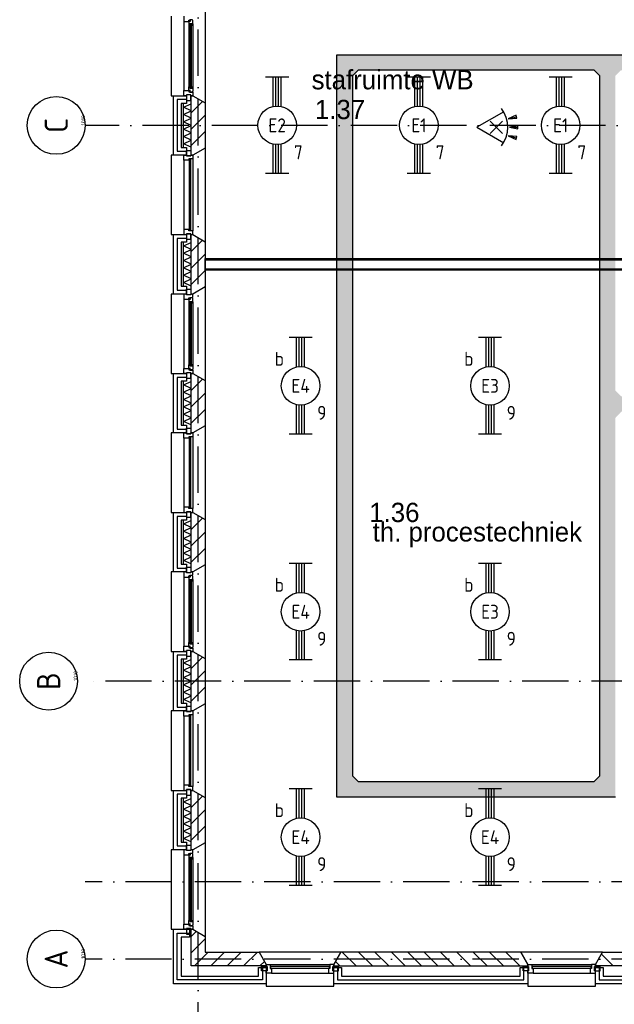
# Model space of a CAD drawing. Header units: millimetres. Extents: x 84333 to 240712, y -2244 to 84291.
# Tile 14 of 87: x 121406 to 129112, y 8589 to 21345. Entities that reach past the tile are written whole.
import ezdxf
from ezdxf.enums import TextEntityAlignment as Align

# ---------------------------------------------------------------- set-up
doc = ezdxf.new("R2010")
doc.units = ezdxf.units.MM
doc.header["$LTSCALE"] = 100
doc.linetypes.add('DASHDOT', pattern=[9, 6, -1.5, 0, -1.5])
doc.layers.get('0').update_dxf_attribs({"linetype": 'CONTINUOUS'})
for name, color, linetype in [('AFDELING', 4, 'CONTINUOUS'), ('AL$7----_STRAMIEN', 1, 'DASHDOT'), ('AL21----_BUITENWAND', 4, 'CONTINUOUS'), ('AL21K---_ISOLATIE', 1, 'CONTINUOUS'), ('AL22----_BINNENWAND', 7, 'CONTINUOUS'), ('AL28----_KONSTRUKTIE', 3, 'CONTINUOUS'), ('AL31----_BUITENKOZ', 7, 'CONTINUOUS'), ('AL32----_BINNENKOZ', 7, 'CONTINUOUS'), ('ALN-----_BLOCKNAAM', 2, 'CONTINUOUS'), ('ALXA3---_VOLZWART', 14, 'CONTINUOUS'), ('ALXAB---_PREFABBETON', 1, 'CONTINUOUS'), ('BOUW', 8, 'CONTINUOUS'), ('EB63101-_ATTRIB', 2, 'CONTINUOUS'), ('EL63101-_LICHT-ARM', 3, 'CONTINUOUS'), ('EL6441--_DATACOM', 3, 'CONTINUOUS'), ('EL6521--_BEWAKING', 3, 'CONTINUOUS'), ('KABELGGOOT1', 8, 'CONTINUOUS')]:
    doc.layers.add(name, color=color, linetype=linetype)
doc.styles.add('1_8', font='ISO', dxfattribs={"height": 1.8})
doc.styles.add('BURO-025', font='BUROFONT.shx', dxfattribs={"height": 250})
doc.styles.get("Standard").update_dxf_attribs({"font": 'iso.shx'})
doc.styles.add('TECHNIC', font='technic_.ttf')
pattern_1 = [(8e-14, (39793.956, 199192.7), (31.75, 63.5), [0, -63.5])]

# ---------------------------------------------------------------- blocks, each defined once
blk = doc.blocks.new('EJ3T20')
at = {"color": 0}
for p, q in [((-6.25, -1.5), (-6.25, 1.5)), ((6.25, -1.5), (6.25, 1.5)), ((-6.25, 0.52), (-2.44, 0.52)), ((-6.25, 0.17), (-2.49, 0.17)), ((2.44, 0.52), (6.25, 0.52)), ((2.49, 0.17), (6.25, 0.17)), ((-6.25, -0.17), (-2.49, -0.17)), ((-6.25, -0.52), (-2.44, -0.52)), ((2.44, -0.52), (6.25, -0.52)), ((2.49, -0.17), (6.25, -0.17))]:
    blk.add_line(p, q, dxfattribs=at)
blk.add_circle((0, 0), 2.5, dxfattribs=at)
at = {"color": 0, "style": '1_8'}
for tag, flags, p in [('SCHAK', 8, (3.5, 2.75)), ('A_CODE', 8, (0, 0)), ('GROEP', 8, (-3.5, -2.75)), ('KAST', 9, (3.5, -2.75))]:
    blk.add_attdef(tag, text='', height=1.8, dxfattribs=dict(at, flags=flags)).set_placement(p, align=Align.MIDDLE)
blk = doc.blocks.new('ES652116')
for p, q in [((1.56, 1.09), (2.62, 1.37)), ((-0.81, -0.81), (0.81, 0.81)), ((0.81, -0.81), (-0.81, 0.81)), ((1.7, 0), (2.8, 0)), ((1.56, -1.09), (2.62, -1.37))]:
    blk.add_line(p, q)
blk.add_lwpolyline([(0.96, 2), (-2.5, 0), (0.96, -2)])
for points in [[(2.67, 1.18), (2.57, 1.56), (1.56, 1.09)], [(2.8, -0.2), (2.8, 0.2), (1.7, 0)], [(2.57, -1.56), (2.67, -1.18), (1.56, -1.09)]]:
    blk.add_lwpolyline(points, close=True)
blk.add_arc((-2.5, 0), 4, 322.8192, 37.1808)
at = {"style": '1_8'}
for tag, flags, p in [('SCHAK', 8, (3, 5.5)), ('KAST', 9, (-3, 0.5)), ('M_CODE', 9, (0, 0)), ('DOEL', 9, (-3, -2)), ('GROEP', 9, (-3, -4.5))]:
    blk.add_attdef(tag, text='', height=1.8, dxfattribs=dict(at, flags=flags)).set_placement(p, align=Align.MIDDLE_CENTER)
at = {"style": '1_8', "flags": 8}
blk.add_attdef('CODE', text='', height=1.8, dxfattribs=at).set_placement((0, 0), align=Align.MIDDLE)
blk = doc.blocks.new('1010')
at = {"layer": 'AL$7----_STRAMIEN', "color": 7, "linetype": 'Continuous'}
blk.add_circle((0, 750), 750, dxfattribs=at)
at = {"layer": 'AL$7----_STRAMIEN', "color": 3, "linetype": 'Continuous'}
blk.add_attdef('STR-NAAM', text='', height=600, rotation=360, dxfattribs=at).set_placement((0, 750), align=Align.MIDDLE)
at = {"layer": 'ALN-----_BLOCKNAAM', "linetype": 'Continuous'}
blk.add_text('1010', height=100, dxfattribs=at).set_placement((0, 0))
blk = doc.blocks.new('A$C13e6995e')
at = {"layer": 'KABELGGOOT1'}
h = blk.add_hatch(dxfattribs=at)
h.set_pattern_fill('DOTS', color=256, scale=40, style=0)
h.set_pattern_definition(pattern_1)
h.paths.add_polyline_path([(44792, 17433), (44592, 17433), (44592, 13793), (44517, 13718), (43240, 13718), (42824, 13718), (42824, 13518), (44792, 13518)])
h.paths.add_polyline_path([(41384, 17433), (41184, 17433), (41184, 13518), (42824, 13518), (42824, 13718), (41459, 13718), (41384, 13793)])
h.paths.add_polyline_path([(41384, 22860), (41459, 22935), (42824, 22935), (42824, 23135), (41184, 23135), (41184, 17433), (41384, 17433)])
h = blk.add_hatch(dxfattribs=at)
h.set_pattern_fill('DOTS', color=256, scale=40, style=0)
h.set_pattern_definition(pattern_1)
h.paths.add_polyline_path([(45621, 23135), (42824, 23135), (42824, 22935), (44517, 22935), (44592, 22860), (44592, 17433), (44792, 17433), (44792, 18429), (44867, 18509), (45621, 18509), (45621, 18709), (44867, 18709), (44792, 18784), (44792, 22860), (44867, 22935), (45621, 22935)])
h.paths.add_polyline_path([(46997, 18709), (45621, 18709), (45621, 18509), (46997, 18509)])
at = {"layer": 'AL$7----_STRAMIEN', "color": 1}
for p, q in [((39385, 9360), (39385, 79257)), ((49164, 22220), (37921, 22220)), ((56144, 12420), (37921, 12420)), ((56144, 11420), (37921, 11420))]:
    blk.add_line(p, q, dxfattribs=at)
blk.add_lwpolyline([(107244, 15020), (59485, 15020), (37921, 15020)], dxfattribs=at)
at = {"layer": 'AL21----_BUITENWAND', "color": 8}
for p, q in [((39065, 21835), (39065, 22605)), ((39065, 22605), (39234, 22605)), ((39234, 22605), (39234, 22505)), ((39234, 22505), (39165, 22505)), ((39165, 22505), (39165, 21935)), ((39234, 21835), (39065, 21835)), ((39165, 21935), (39234, 21935)), ((39234, 21935), (39234, 21835)), ((39065, 20035), (39065, 20805)), ((39065, 20805), (39234, 20805)), ((39234, 20805), (39234, 20705)), ((39234, 20705), (39165, 20705)), ((39165, 20705), (39165, 20135)), ((39234, 20035), (39065, 20035)), ((39165, 20135), (39234, 20135)), ((39234, 20135), (39234, 20035)), ((39065, 18235), (39065, 19005)), ((39065, 19005), (39234, 19005)), ((39234, 18905), (39165, 18905)), ((39165, 18905), (39165, 18335)), ((39234, 19005), (39234, 18905)), ((39165, 18335), (39234, 18335)), ((39234, 18335), (39234, 18235)), ((39234, 18235), (39065, 18235)), ((39065, 16435), (39065, 17205)), ((39065, 17205), (39234, 17205)), ((39234, 17105), (39165, 17105)), ((39165, 17105), (39165, 16535)), ((39234, 17205), (39234, 17105)), ((39165, 16535), (39234, 16535)), ((39234, 16535), (39234, 16435)), ((39234, 16435), (39065, 16435)), ((39065, 14635), (39065, 15405)), ((39065, 15405), (39234, 15405)), ((39234, 15405), (39234, 15305)), ((39234, 15305), (39165, 15305)), ((39165, 15305), (39165, 14735)), ((39165, 14735), (39234, 14735)), ((39234, 14735), (39234, 14635)), ((39234, 14635), (39065, 14635)), ((39065, 12835), (39065, 13605)), ((39065, 13605), (39234, 13605)), ((39234, 13605), (39234, 13505)), ((39234, 13505), (39165, 13505)), ((39165, 13505), (39165, 12935)), ((39165, 12935), (39234, 12935)), ((39234, 12935), (39234, 12835)), ((39234, 12835), (39065, 12835)), ((39065, 11100), (39065, 11805)), ((39065, 11805), (39275, 11805)), ((39275, 11805), (39275, 11705)), ((39275, 11705), (39165, 11705)), ((39165, 11705), (39165, 11200)), ((40168, 11200), (40168, 11310)), ((40168, 11310), (40268, 11310)), ((40268, 11310), (40268, 11100)), ((41143, 11100), (41143, 11310)), ((41143, 11310), (41243, 11310)), ((41243, 11310), (41243, 11200)), ((43558, 11200), (43558, 11310)), ((43558, 11310), (43658, 11310)), ((43658, 11310), (43658, 11100)), ((44533, 11100), (44533, 11310)), ((44533, 11310), (44633, 11310)), ((44633, 11310), (44633, 11200)), ((40268, 11100), (39065, 11100)), ((39165, 11200), (40168, 11200)), ((43658, 11100), (41143, 11100)), ((41243, 11200), (43558, 11200)), ((46983, 11100), (44533, 11100)), ((44633, 11200), (46883, 11200))]:
    blk.add_line(p, q, dxfattribs=at)
at = {"layer": 'AL21K---_ISOLATIE', "color": 8, "linetype": 'Continuous'}
for p, q in [((39195, 21935), (39195, 22505)), ((39195, 22458), (39295, 22501)), ((39295, 22410), (39195, 22458)), ((39295, 21935), (39295, 22505)), ((39195, 22363), (39295, 22410)), ((39295, 22315), (39195, 22363)), ((39195, 22268), (39295, 22315)), ((39295, 22220), (39195, 22268)), ((39195, 22173), (39295, 22220)), ((39295, 22125), (39195, 22173)), ((39195, 22078), (39295, 22125)), ((39295, 22030), (39195, 22078)), ((39195, 21983), (39295, 22030)), ((39295, 21939), (39195, 21983)), ((39195, 20135), (39195, 20705)), ((39195, 20658), (39295, 20701)), ((39295, 20135), (39295, 20705)), ((39295, 20610), (39195, 20658)), ((39195, 20563), (39295, 20610)), ((39295, 20515), (39195, 20563)), ((39195, 20468), (39295, 20515)), ((39295, 20420), (39195, 20468)), ((39195, 20373), (39295, 20420)), ((39295, 20325), (39195, 20373)), ((39195, 20278), (39295, 20325)), ((39295, 20230), (39195, 20278)), ((39195, 20183), (39295, 20230)), ((39295, 20139), (39195, 20183)), ((39195, 18335), (39195, 18905)), ((39195, 18858), (39295, 18901)), ((39295, 18335), (39295, 18905)), ((39295, 18810), (39195, 18858)), ((39195, 18763), (39295, 18810)), ((39295, 18715), (39195, 18763)), ((39195, 18668), (39295, 18715)), ((39295, 18620), (39195, 18668)), ((39195, 18573), (39295, 18620)), ((39295, 18525), (39195, 18573)), ((39195, 18478), (39295, 18525)), ((39295, 18430), (39195, 18478)), ((39195, 18383), (39295, 18430)), ((39295, 18339), (39195, 18383)), ((39195, 16535), (39195, 17105)), ((39195, 17058), (39295, 17101)), ((39295, 16535), (39295, 17105)), ((39295, 17010), (39195, 17058)), ((39195, 16963), (39295, 17010)), ((39295, 16915), (39195, 16963)), ((39195, 16868), (39295, 16915)), ((39295, 16820), (39195, 16868)), ((39195, 16773), (39295, 16820)), ((39295, 16725), (39195, 16773)), ((39195, 16678), (39295, 16725)), ((39295, 16630), (39195, 16678)), ((39195, 16583), (39295, 16630)), ((39295, 16539), (39195, 16583)), ((39195, 14735), (39195, 15305)), ((39195, 15258), (39295, 15301)), ((39295, 15210), (39195, 15258)), ((39195, 15163), (39295, 15210)), ((39295, 14735), (39295, 15305)), ((39295, 15115), (39195, 15163)), ((39195, 15068), (39295, 15115)), ((39295, 15020), (39195, 15068)), ((39195, 14973), (39295, 15020)), ((39295, 14925), (39195, 14973)), ((39195, 14878), (39295, 14925)), ((39295, 14830), (39195, 14878)), ((39195, 14783), (39295, 14830)), ((39295, 14739), (39195, 14783)), ((39195, 12935), (39195, 13505)), ((39195, 13458), (39295, 13501)), ((39295, 13410), (39195, 13458)), ((39195, 13363), (39295, 13410)), ((39295, 12935), (39295, 13505)), ((39295, 13315), (39195, 13363)), ((39195, 13268), (39295, 13315)), ((39295, 13220), (39195, 13268)), ((39195, 13173), (39295, 13220)), ((39295, 13125), (39195, 13173)), ((39195, 13078), (39295, 13125)), ((39295, 13030), (39195, 13078)), ((39195, 12983), (39295, 13030)), ((39295, 12939), (39195, 12983))]:
    blk.add_line(p, q, dxfattribs=at)
at = {"layer": 'AL22----_BINNENWAND', "color": 8}
for p, q in [((39475, 20495), (46985, 20495)), ((39475, 20345), (39475, 20495)), ((46835, 20345), (39475, 20345))]:
    blk.add_line(p, q, dxfattribs=at)
at = {"layer": 'AL22----_BINNENWAND', "color": 8, "linetype": 'Continuous'}
for p, q in [((39475, 20480), (46970, 20480)), ((39475, 20360), (46850, 20360))]:
    blk.add_line(p, q, dxfattribs=at)
at = {"layer": 'AL28----_KONSTRUKTIE', "color": 8}
for p, q in [((39295, 22605), (39315, 22605)), ((39295, 21835), (39295, 22605)), ((39315, 22605), (39475, 22513)), ((39475, 22513), (39475, 21927)), ((39315, 21835), (39295, 21835)), ((39475, 21927), (39315, 21835)), ((39295, 20805), (39315, 20805)), ((39295, 20035), (39295, 20805)), ((39315, 20805), (39475, 20713)), ((39475, 20713), (39475, 20127)), ((39315, 20035), (39295, 20035)), ((39475, 20127), (39315, 20035)), ((39295, 19005), (39315, 19005)), ((39295, 18235), (39295, 19005)), ((39315, 19005), (39475, 18913)), ((39475, 18913), (39475, 18327)), ((39475, 18327), (39315, 18235)), ((39315, 18235), (39295, 18235)), ((39295, 17205), (39315, 17205)), ((39295, 16435), (39295, 17205)), ((39315, 17205), (39475, 17113)), ((39475, 17113), (39475, 16527)), ((39475, 16527), (39315, 16435)), ((39315, 16435), (39295, 16435)), ((39295, 15405), (39315, 15405)), ((39295, 14635), (39295, 15405)), ((39315, 15405), (39475, 15313)), ((39475, 15313), (39475, 14727)), ((39475, 14727), (39315, 14635)), ((39315, 14635), (39295, 14635)), ((39295, 13605), (39315, 13605)), ((39295, 12835), (39295, 13605)), ((39315, 13605), (39475, 13513)), ((39475, 13513), (39475, 12927)), ((39475, 12927), (39315, 12835)), ((39315, 12835), (39295, 12835)), ((41235, 11510), (41143, 11350)), ((43566, 11510), (41235, 11510)), ((43658, 11350), (43566, 11510)), ((41143, 11350), (41143, 11330)), ((41143, 11330), (43658, 11330)), ((43658, 11330), (43658, 11350))]:
    blk.add_line(p, q, dxfattribs=at)
at = {"layer": 'AL28----_KONSTRUKTIE', "color": 8, "linetype": 'Continuous'}
for p, q in [((39295, 11805), (39315, 11805)), ((39295, 11330), (39295, 11805)), ((39315, 11805), (39475, 11713)), ((39475, 11713), (39475, 11510)), ((39475, 11510), (40176, 11510)), ((40176, 11510), (40268, 11350)), ((44533, 11350), (44625, 11510)), ((44625, 11510), (46823, 11510)), ((40268, 11330), (39295, 11330)), ((40268, 11350), (40268, 11330)), ((44533, 11330), (44533, 11350)), ((46823, 11330), (44533, 11330))]:
    blk.add_line(p, q, dxfattribs=at)
at = {"layer": 'AL31----_BUITENKOZ', "color": 8}
for p, q in [((39475, 23727), (39475, 22513)), ((39035, 23635), (39035, 22605)), ((39201, 23568), (39201, 22672)), ((39279, 23573), (39264, 23573)), ((39264, 23573), (39264, 23568)), ((39264, 23568), (39264, 23521)), ((39264, 23521), (39264, 22719)), ((39264, 23521), (39277, 23519)), ((39277, 23519), (39277, 23536)), ((39277, 23536), (39318, 23536)), ((39279, 23565), (39279, 23573)), ((39284, 23565), (39279, 23565)), ((39314, 23588), (39284, 23588)), ((39284, 23588), (39284, 23565)), ((39316, 23536), (39302, 23536)), ((39302, 23536), (39302, 23519)), ((39302, 23519), (39316, 23519)), ((39314, 23581), (39314, 23588)), ((39318, 23578), (39314, 23581)), ((39316, 23519), (39316, 23536)), ((39318, 23536), (39318, 23578)), ((39318, 23536), (39318, 22704)), ((39264, 22719), (39277, 22721)), ((39264, 22672), (39264, 22719)), ((39277, 22721), (39277, 22704)), ((39302, 22704), (39302, 22721)), ((39302, 22721), (39316, 22721)), ((39316, 22721), (39316, 22704)), ((39035, 22605), (39065, 22605)), ((39290, 22615), (39234, 22615)), ((39234, 22615), (39234, 22544)), ((39264, 22667), (39264, 22672)), ((39279, 22667), (39264, 22667)), ((39277, 22704), (39318, 22704)), ((39284, 22675), (39279, 22675)), ((39279, 22675), (39279, 22667)), ((39284, 22652), (39284, 22675)), ((39314, 22652), (39284, 22652)), ((39290, 22544), (39290, 22615)), ((39316, 22704), (39302, 22704)), ((39318, 22662), (39314, 22659)), ((39314, 22659), (39314, 22652)), ((39318, 22704), (39318, 22662)), ((39234, 22544), (39290, 22544)), ((39065, 21835), (39035, 21835)), ((39035, 21835), (39035, 20805)), ((39234, 21825), (39234, 21896)), ((39234, 21896), (39290, 21896)), ((39290, 21825), (39234, 21825)), ((39290, 21896), (39290, 21825)), ((39475, 21927), (39475, 20713)), ((39201, 21768), (39201, 20872)), ((39315, 21785), (39315, 20855)), ((39035, 20805), (39065, 20805)), ((39290, 20815), (39234, 20815)), ((39234, 20815), (39234, 20744)), ((39290, 20744), (39290, 20815)), ((39234, 20744), (39290, 20744)), ((39065, 20035), (39035, 20035)), ((39035, 20035), (39035, 19005)), ((39234, 20025), (39234, 20096)), ((39234, 20096), (39290, 20096)), ((39290, 20096), (39290, 20025)), ((39475, 20127), (39475, 18913)), ((39201, 19968), (39201, 19072)), ((39290, 20025), (39234, 20025)), ((39279, 19973), (39264, 19973)), ((39264, 19973), (39264, 19968)), ((39264, 19968), (39264, 19921)), ((39264, 19921), (39264, 19119)), ((39264, 19921), (39277, 19919)), ((39277, 19919), (39277, 19936)), ((39277, 19936), (39318, 19936)), ((39279, 19965), (39279, 19973)), ((39284, 19965), (39279, 19965)), ((39314, 19988), (39284, 19988)), ((39284, 19988), (39284, 19965)), ((39316, 19936), (39302, 19936)), ((39302, 19936), (39302, 19919)), ((39302, 19919), (39316, 19919)), ((39314, 19981), (39314, 19988)), ((39318, 19978), (39314, 19981)), ((39316, 19919), (39316, 19936)), ((39318, 19936), (39318, 19978)), ((39318, 19936), (39318, 19104)), ((39290, 19015), (39234, 19015)), ((39234, 19015), (39234, 18944)), ((39264, 19119), (39277, 19121)), ((39264, 19072), (39264, 19119)), ((39264, 19067), (39264, 19072)), ((39279, 19067), (39264, 19067)), ((39277, 19121), (39277, 19104)), ((39277, 19104), (39318, 19104)), ((39284, 19075), (39279, 19075)), ((39279, 19075), (39279, 19067)), ((39284, 19052), (39284, 19075)), ((39314, 19052), (39284, 19052)), ((39290, 18944), (39290, 19015)), ((39302, 19104), (39302, 19121)), ((39302, 19121), (39316, 19121)), ((39316, 19104), (39302, 19104)), ((39318, 19062), (39314, 19059)), ((39314, 19059), (39314, 19052)), ((39316, 19121), (39316, 19104)), ((39318, 19104), (39318, 19062)), ((39035, 19005), (39065, 19005)), ((39234, 18944), (39290, 18944)), ((39234, 18225), (39234, 18296)), ((39234, 18296), (39290, 18296)), ((39290, 18296), (39290, 18225)), ((39475, 18327), (39475, 17113)), ((39065, 18235), (39035, 18235)), ((39035, 18235), (39035, 17205)), ((39201, 18168), (39201, 17272)), ((39290, 18225), (39234, 18225)), ((39315, 18185), (39315, 17255)), ((39035, 17205), (39065, 17205)), ((39290, 17215), (39234, 17215)), ((39234, 17215), (39234, 17144)), ((39234, 17144), (39290, 17144)), ((39290, 17144), (39290, 17215)), ((39234, 16425), (39234, 16496)), ((39234, 16496), (39290, 16496)), ((39290, 16496), (39290, 16425)), ((39475, 16527), (39475, 15313)), ((39065, 16435), (39035, 16435)), ((39035, 16435), (39035, 15405)), ((39201, 16368), (39201, 15472)), ((39290, 16425), (39234, 16425)), ((39279, 16373), (39264, 16373)), ((39264, 16373), (39264, 16368)), ((39264, 16368), (39264, 16321)), ((39277, 16319), (39277, 16336)), ((39277, 16336), (39318, 16336)), ((39279, 16365), (39279, 16373)), ((39284, 16365), (39279, 16365)), ((39314, 16388), (39284, 16388)), ((39284, 16388), (39284, 16365)), ((39316, 16336), (39302, 16336)), ((39302, 16336), (39302, 16319)), ((39314, 16381), (39314, 16388)), ((39318, 16378), (39314, 16381)), ((39316, 16319), (39316, 16336)), ((39318, 16336), (39318, 16378)), ((39318, 16336), (39318, 15504)), ((39264, 16321), (39264, 15519)), ((39264, 16321), (39277, 16319)), ((39302, 16319), (39316, 16319)), ((39264, 15519), (39277, 15521)), ((39264, 15472), (39264, 15519)), ((39264, 15467), (39264, 15472)), ((39279, 15467), (39264, 15467)), ((39277, 15521), (39277, 15504)), ((39277, 15504), (39318, 15504)), ((39284, 15475), (39279, 15475)), ((39279, 15475), (39279, 15467)), ((39284, 15452), (39284, 15475)), ((39314, 15452), (39284, 15452)), ((39302, 15504), (39302, 15521)), ((39302, 15521), (39316, 15521)), ((39316, 15504), (39302, 15504)), ((39318, 15462), (39314, 15459)), ((39314, 15459), (39314, 15452)), ((39316, 15521), (39316, 15504)), ((39318, 15504), (39318, 15462)), ((39035, 15405), (39065, 15405)), ((39290, 15415), (39234, 15415)), ((39234, 15415), (39234, 15344)), ((39234, 15344), (39290, 15344)), ((39290, 15344), (39290, 15415)), ((39234, 14625), (39234, 14696)), ((39234, 14696), (39290, 14696)), ((39290, 14696), (39290, 14625)), ((39475, 14727), (39475, 13513)), ((39065, 14635), (39035, 14635)), ((39035, 14635), (39035, 13605)), ((39201, 14568), (39201, 13672)), ((39290, 14625), (39234, 14625)), ((39315, 14585), (39315, 13655)), ((39035, 13605), (39065, 13605)), ((39290, 13615), (39234, 13615)), ((39234, 13615), (39234, 13544)), ((39234, 13544), (39290, 13544)), ((39290, 13544), (39290, 13615)), ((39234, 12825), (39234, 12896)), ((39234, 12896), (39290, 12896)), ((39290, 12896), (39290, 12825)), ((39475, 12927), (39475, 11713)), ((39065, 12835), (39035, 12835)), ((39035, 12835), (39035, 11805)), ((39201, 12768), (39201, 11872)), ((39290, 12825), (39234, 12825)), ((39279, 12773), (39264, 12773)), ((39264, 12773), (39264, 12768)), ((39264, 12768), (39264, 12721)), ((39279, 12765), (39279, 12773)), ((39284, 12765), (39279, 12765)), ((39314, 12788), (39284, 12788)), ((39284, 12788), (39284, 12765)), ((39314, 12781), (39314, 12788)), ((39318, 12778), (39314, 12781)), ((39318, 12736), (39318, 12778)), ((39264, 12721), (39264, 11919)), ((39264, 12721), (39277, 12719)), ((39277, 12719), (39277, 12736)), ((39277, 12736), (39318, 12736)), ((39316, 12736), (39302, 12736)), ((39302, 12736), (39302, 12719)), ((39302, 12719), (39316, 12719)), ((39316, 12719), (39316, 12736)), ((39318, 12736), (39318, 11904)), ((39264, 11919), (39277, 11921)), ((39264, 11872), (39264, 11919)), ((39264, 11867), (39264, 11872)), ((39279, 11867), (39264, 11867)), ((39277, 11921), (39277, 11904)), ((39277, 11904), (39318, 11904)), ((39284, 11875), (39279, 11875)), ((39279, 11875), (39279, 11867)), ((39284, 11852), (39284, 11875)), ((39302, 11904), (39302, 11921)), ((39302, 11921), (39316, 11921)), ((39316, 11904), (39302, 11904)), ((39316, 11921), (39316, 11904)), ((39318, 11904), (39318, 11862)), ((39035, 11805), (39065, 11805)), ((39290, 11815), (39234, 11815)), ((39234, 11815), (39234, 11744)), ((39234, 11744), (39290, 11744)), ((39314, 11852), (39284, 11852)), ((39290, 11744), (39290, 11815)), ((39318, 11862), (39314, 11859)), ((39314, 11859), (39314, 11852)), ((41235, 11510), (40176, 11510)), ((40176, 11510), (40268, 11350)), ((41143, 11350), (41235, 11510)), ((44625, 11510), (43566, 11510)), ((43566, 11510), (43658, 11350)), ((44533, 11350), (44625, 11510)), ((40207, 11269), (40207, 11325)), ((40207, 11325), (40278, 11325)), ((40278, 11269), (40207, 11269)), ((40268, 11350), (40268, 11070)), ((40278, 11325), (40278, 11269)), ((40318, 11350), (41093, 11350)), ((40335, 11236), (41076, 11236)), ((41133, 11325), (41133, 11269)), ((41204, 11325), (41133, 11325)), ((41133, 11269), (41204, 11269)), ((41143, 11070), (41143, 11350)), ((41204, 11269), (41204, 11325)), ((43597, 11269), (43597, 11325)), ((43597, 11325), (43668, 11325)), ((43668, 11269), (43597, 11269)), ((43658, 11350), (43658, 11070)), ((43668, 11325), (43668, 11269)), ((43708, 11350), (44483, 11350)), ((43725, 11236), (44466, 11236)), ((44523, 11325), (44523, 11269)), ((44594, 11325), (44523, 11325)), ((44523, 11269), (44594, 11269)), ((44533, 11070), (44533, 11350)), ((44594, 11269), (44594, 11325)), ((40268, 11070), (41143, 11070)), ((43658, 11070), (44533, 11070))]:
    blk.add_line(p, q, dxfattribs=at)
at = {"layer": 'AL31----_BUITENKOZ', "color": 8, "linetype": 'Continuous'}
for p, q in [((39300, 23534), (39279, 23534)), ((39279, 23534), (39279, 22706)), ((39300, 22706), (39300, 23534)), ((39279, 22706), (39300, 22706)), ((39201, 21768), (39201, 21835)), ((39201, 21835), (39234, 21835)), ((39234, 21835), (39234, 21825)), ((39234, 21825), (39290, 21825)), ((39290, 21825), (39290, 21835)), ((39290, 21835), (39290, 21835)), ((39290, 21835), (39315, 21835)), ((39315, 21835), (39315, 21785)), ((39264, 21768), (39201, 21768)), ((39201, 21768), (39201, 21768)), ((39201, 21768), (39201, 21768)), ((39201, 21768), (39201, 21768)), ((39201, 21768), (39201, 21768)), ((39315, 21785), (39264, 21785)), ((39264, 21785), (39264, 21768)), ((39289, 21780), (39268, 21780)), ((39268, 21780), (39268, 20860)), ((39289, 20860), (39289, 21780)), ((39315, 21785), (39315, 21785)), ((39264, 20872), (39201, 20872)), ((39201, 20872), (39201, 20872)), ((39201, 20872), (39201, 20872)), ((39201, 20872), (39201, 20872)), ((39201, 20872), (39201, 20872)), ((39201, 20872), (39201, 20805)), ((39201, 20805), (39234, 20805)), ((39234, 20805), (39234, 20815)), ((39234, 20815), (39290, 20815)), ((39264, 20855), (39264, 20872)), ((39315, 20855), (39264, 20855)), ((39268, 20860), (39289, 20860)), ((39290, 20815), (39290, 20805)), ((39290, 20805), (39290, 20805)), ((39290, 20805), (39315, 20805)), ((39315, 20855), (39315, 20855)), ((39315, 20805), (39315, 20855)), ((39300, 19934), (39279, 19934)), ((39279, 19934), (39279, 19106)), ((39300, 19106), (39300, 19934)), ((39279, 19106), (39300, 19106)), ((39201, 18168), (39201, 18235)), ((39201, 18235), (39234, 18235)), ((39264, 18168), (39201, 18168)), ((39201, 18168), (39201, 18168)), ((39201, 18168), (39201, 18168)), ((39201, 18168), (39201, 18168)), ((39201, 18168), (39201, 18168)), ((39234, 18235), (39234, 18225)), ((39234, 18225), (39290, 18225)), ((39315, 18185), (39264, 18185)), ((39264, 18185), (39264, 18168)), ((39289, 18180), (39268, 18180)), ((39268, 18180), (39268, 17260)), ((39289, 17260), (39289, 18180)), ((39290, 18225), (39290, 18235)), ((39290, 18235), (39290, 18235)), ((39290, 18235), (39315, 18235)), ((39315, 18235), (39315, 18185)), ((39315, 18185), (39315, 18185)), ((39264, 17272), (39201, 17272)), ((39201, 17272), (39201, 17272)), ((39201, 17272), (39201, 17272)), ((39201, 17272), (39201, 17272)), ((39201, 17272), (39201, 17272)), ((39201, 17272), (39201, 17205)), ((39264, 17255), (39264, 17272)), ((39315, 17255), (39264, 17255)), ((39268, 17260), (39289, 17260)), ((39315, 17255), (39315, 17255)), ((39315, 17205), (39315, 17255)), ((39201, 17205), (39234, 17205)), ((39234, 17205), (39234, 17215)), ((39234, 17215), (39290, 17215)), ((39290, 17215), (39290, 17205)), ((39290, 17205), (39290, 17205)), ((39290, 17205), (39315, 17205)), ((39300, 16334), (39279, 16334)), ((39279, 16334), (39279, 15506)), ((39300, 15506), (39300, 16334)), ((39279, 15506), (39300, 15506)), ((39201, 14568), (39201, 14635)), ((39201, 14635), (39234, 14635)), ((39264, 14568), (39201, 14568)), ((39201, 14568), (39201, 14568)), ((39201, 14568), (39201, 14568)), ((39201, 14568), (39201, 14568)), ((39201, 14568), (39201, 14568)), ((39234, 14635), (39234, 14625)), ((39234, 14625), (39290, 14625)), ((39315, 14585), (39264, 14585)), ((39264, 14585), (39264, 14568)), ((39289, 14580), (39268, 14580)), ((39268, 14580), (39268, 13660)), ((39289, 13660), (39289, 14580)), ((39290, 14625), (39290, 14635)), ((39290, 14635), (39290, 14635)), ((39290, 14635), (39315, 14635)), ((39315, 14635), (39315, 14585)), ((39315, 14585), (39315, 14585)), ((39264, 13672), (39201, 13672)), ((39201, 13672), (39201, 13672)), ((39201, 13672), (39201, 13672)), ((39201, 13672), (39201, 13672)), ((39201, 13672), (39201, 13672)), ((39201, 13672), (39201, 13605)), ((39264, 13655), (39264, 13672)), ((39315, 13655), (39264, 13655)), ((39268, 13660), (39289, 13660)), ((39315, 13655), (39315, 13655)), ((39315, 13605), (39315, 13655)), ((39201, 13605), (39234, 13605)), ((39234, 13605), (39234, 13615)), ((39234, 13615), (39290, 13615)), ((39290, 13615), (39290, 13605)), ((39290, 13605), (39290, 13605)), ((39290, 13605), (39315, 13605)), ((39300, 12734), (39279, 12734)), ((39279, 12734), (39279, 11906)), ((39300, 11906), (39300, 12734)), ((39279, 11906), (39300, 11906)), ((40268, 11325), (40268, 11350)), ((40268, 11350), (40318, 11350)), ((40278, 11325), (40268, 11325)), ((40268, 11325), (40268, 11325)), ((40268, 11236), (40268, 11269)), ((40268, 11269), (40278, 11269)), ((40335, 11236), (40268, 11236)), ((40278, 11269), (40278, 11325)), ((40318, 11350), (40318, 11350)), ((40318, 11350), (40318, 11299)), ((40318, 11299), (40335, 11299)), ((40323, 11324), (40323, 11303)), ((41088, 11324), (40323, 11324)), ((40323, 11303), (41088, 11303)), ((40335, 11299), (40335, 11236)), ((40335, 11236), (40335, 11236)), ((40335, 11236), (40335, 11236)), ((40335, 11236), (40335, 11236)), ((40335, 11236), (40335, 11236)), ((41093, 11299), (41076, 11299)), ((41076, 11299), (41076, 11236)), ((41076, 11236), (41076, 11236)), ((41076, 11236), (41076, 11236)), ((41076, 11236), (41076, 11236)), ((41076, 11236), (41076, 11236)), ((41076, 11236), (41143, 11236)), ((41088, 11303), (41088, 11324)), ((41093, 11350), (41093, 11350)), ((41093, 11350), (41093, 11299)), ((41143, 11350), (41093, 11350)), ((41133, 11269), (41133, 11325)), ((41133, 11325), (41143, 11325)), ((41143, 11269), (41133, 11269)), ((41143, 11325), (41143, 11350)), ((41143, 11325), (41143, 11325)), ((41143, 11236), (41143, 11269)), ((43658, 11325), (43658, 11350)), ((43658, 11350), (43708, 11350)), ((43668, 11325), (43658, 11325)), ((43658, 11325), (43658, 11325)), ((43658, 11236), (43658, 11269)), ((43658, 11269), (43668, 11269)), ((43725, 11236), (43658, 11236)), ((43668, 11269), (43668, 11325)), ((43708, 11350), (43708, 11350)), ((43708, 11350), (43708, 11299)), ((43708, 11299), (43725, 11299)), ((43713, 11324), (43713, 11303)), ((44478, 11324), (43713, 11324)), ((43713, 11303), (44478, 11303)), ((43725, 11299), (43725, 11236)), ((43725, 11236), (43725, 11236)), ((43725, 11236), (43725, 11236)), ((43725, 11236), (43725, 11236)), ((43725, 11236), (43725, 11236)), ((44483, 11299), (44466, 11299)), ((44466, 11299), (44466, 11236)), ((44466, 11236), (44466, 11236)), ((44466, 11236), (44466, 11236)), ((44466, 11236), (44466, 11236)), ((44466, 11236), (44466, 11236)), ((44466, 11236), (44533, 11236)), ((44478, 11303), (44478, 11324)), ((44483, 11350), (44483, 11350)), ((44483, 11350), (44483, 11299)), ((44533, 11350), (44483, 11350)), ((44523, 11269), (44523, 11325)), ((44523, 11325), (44533, 11325)), ((44533, 11269), (44523, 11269)), ((44533, 11325), (44533, 11350)), ((44533, 11325), (44533, 11325)), ((44533, 11236), (44533, 11269))]:
    blk.add_line(p, q, dxfattribs=at)
at = {"layer": 'AL32----_BINNENKOZ', "color": 8}
for p, q in [((39201, 23635), (39201, 23568)), ((39201, 23568), (39264, 23568)), ((39264, 23568), (39264, 23585)), ((39264, 23585), (39279, 23585)), ((39279, 23585), (39279, 23591)), ((39201, 22605), (39201, 22672)), ((39201, 22672), (39264, 22672)), ((39234, 22605), (39201, 22605)), ((39290, 22615), (39234, 22615)), ((39234, 22615), (39234, 22605)), ((39264, 22672), (39264, 22655)), ((39264, 22655), (39279, 22655)), ((39279, 22655), (39279, 22649)), ((39279, 22649), (39315, 22649)), ((39290, 22605), (39290, 22615)), ((39315, 22605), (39290, 22605)), ((39315, 22649), (39315, 22605)), ((39234, 20035), (39201, 20035)), ((39201, 20035), (39201, 19968)), ((39234, 20025), (39234, 20035)), ((39315, 20035), (39290, 20035)), ((39290, 20035), (39290, 20025)), ((39315, 19991), (39315, 20035)), ((39201, 19968), (39264, 19968)), ((39290, 20025), (39234, 20025)), ((39264, 19968), (39264, 19985)), ((39264, 19985), (39279, 19985)), ((39279, 19985), (39279, 19991)), ((39279, 19991), (39315, 19991)), ((39201, 19005), (39201, 19072)), ((39201, 19072), (39264, 19072)), ((39290, 19015), (39234, 19015)), ((39234, 19015), (39234, 19005)), ((39264, 19072), (39264, 19055)), ((39264, 19055), (39279, 19055)), ((39279, 19055), (39279, 19049)), ((39279, 19049), (39315, 19049)), ((39290, 19005), (39290, 19015)), ((39315, 19049), (39315, 19005)), ((39234, 19005), (39201, 19005)), ((39315, 19005), (39290, 19005)), ((39234, 16435), (39201, 16435)), ((39201, 16435), (39201, 16368)), ((39201, 16368), (39264, 16368)), ((39234, 16425), (39234, 16435)), ((39290, 16425), (39234, 16425)), ((39264, 16368), (39264, 16385)), ((39264, 16385), (39279, 16385)), ((39279, 16385), (39279, 16391)), ((39279, 16391), (39315, 16391)), ((39315, 16435), (39290, 16435)), ((39290, 16435), (39290, 16425)), ((39315, 16391), (39315, 16435)), ((39201, 15405), (39201, 15472)), ((39201, 15472), (39264, 15472)), ((39264, 15472), (39264, 15455)), ((39264, 15455), (39279, 15455)), ((39279, 15455), (39279, 15449)), ((39279, 15449), (39315, 15449)), ((39315, 15449), (39315, 15405)), ((39234, 15405), (39201, 15405)), ((39290, 15415), (39234, 15415)), ((39234, 15415), (39234, 15405)), ((39290, 15405), (39290, 15415)), ((39315, 15405), (39290, 15405)), ((39234, 12835), (39201, 12835)), ((39201, 12835), (39201, 12768)), ((39201, 12768), (39264, 12768)), ((39234, 12825), (39234, 12835)), ((39290, 12825), (39234, 12825)), ((39264, 12768), (39264, 12785)), ((39264, 12785), (39279, 12785)), ((39279, 12785), (39279, 12791)), ((39279, 12791), (39315, 12791)), ((39315, 12835), (39290, 12835)), ((39290, 12835), (39290, 12825)), ((39315, 12791), (39315, 12835)), ((39201, 11805), (39201, 11872)), ((39201, 11872), (39264, 11872)), ((39264, 11872), (39264, 11855)), ((39234, 11805), (39201, 11805)), ((39290, 11815), (39234, 11815)), ((39234, 11815), (39234, 11805)), ((39264, 11855), (39279, 11855)), ((39279, 11855), (39279, 11849)), ((39279, 11849), (39315, 11849)), ((39290, 11805), (39290, 11815)), ((39315, 11805), (39290, 11805)), ((39315, 11849), (39315, 11805))]:
    blk.add_line(p, q, dxfattribs=at)
at = {"layer": 'ALXA3---_VOLZWART', "color": 8}
for p, q in [((39234, 22555), (39115, 22555)), ((39115, 22555), (39115, 21885)), ((39115, 21885), (39234, 21885)), ((39234, 20755), (39115, 20755)), ((39115, 20755), (39115, 20085)), ((39115, 20085), (39234, 20085)), ((39234, 18955), (39115, 18955)), ((39115, 18955), (39115, 18285)), ((39115, 18285), (39234, 18285)), ((39234, 17155), (39115, 17155)), ((39115, 17155), (39115, 16485)), ((39115, 16485), (39234, 16485)), ((39234, 15355), (39115, 15355)), ((39115, 15355), (39115, 14685)), ((39115, 14685), (39234, 14685)), ((39234, 13555), (39115, 13555)), ((39115, 13555), (39115, 12885)), ((39115, 12885), (39234, 12885)), ((39115, 11150), (39115, 11755)), ((39115, 11755), (39275, 11755)), ((40218, 11310), (40218, 11150)), ((41193, 11310), (41193, 11150)), ((43608, 11150), (43608, 11310)), ((44583, 11310), (44583, 11150)), ((40218, 11150), (39115, 11150)), ((41193, 11150), (43608, 11150)), ((44583, 11150), (46933, 11150))]:
    blk.add_line(p, q, dxfattribs=at)
at = {"layer": 'ALXAB---_PREFABBETON', "color": 8}
for p, q in [((39295, 22596), (39304, 22605)), ((39295, 22384), (39443, 22531)), ((39295, 22172), (39475, 22352)), ((39295, 21960), (39475, 22140)), ((39295, 20796), (39304, 20805)), ((39295, 20584), (39443, 20731)), ((39295, 20372), (39475, 20552)), ((39295, 20160), (39475, 20340)), ((39295, 18996), (39304, 19005)), ((39295, 18784), (39443, 18931)), ((39295, 18572), (39475, 18752)), ((39295, 18360), (39475, 18540)), ((39295, 17196), (39304, 17205)), ((39295, 16984), (39443, 17131)), ((39295, 16772), (39475, 16952)), ((39295, 16560), (39475, 16740)), ((39295, 15396), (39304, 15405)), ((39295, 15184), (39443, 15331)), ((39295, 14972), (39475, 15152)), ((39295, 14760), (39475, 14940)), ((39295, 13596), (39304, 13605)), ((39295, 13384), (39443, 13531)), ((39295, 13172), (39475, 13352)), ((39295, 12960), (39475, 13140)), ((39361, 11778), (39295, 11712)), ((39475, 11680), (39295, 11500)), ((39517, 11510), (39337, 11330)), ((39729, 11510), (39549, 11330)), ((39941, 11510), (39761, 11330)), ((40153, 11510), (39973, 11330)), ((41252, 11510), (41432, 11330)), ((41464, 11510), (41644, 11330)), ((41677, 11510), (41857, 11330)), ((41889, 11510), (42069, 11330)), ((42101, 11510), (42281, 11330)), ((42313, 11510), (42493, 11330)), ((42525, 11510), (42705, 11330)), ((42737, 11510), (42917, 11330)), ((42949, 11510), (43129, 11330)), ((43162, 11510), (43342, 11330)), ((43374, 11510), (43554, 11330)), ((44765, 11330), (44611, 11485)), ((40245, 11390), (40186, 11330)), ((41164, 11386), (41220, 11330)), ((44553, 11330), (44533, 11350))]:
    blk.add_line(p, q, dxfattribs=at)
at = {"layer": 'KABELGGOOT1'}
for p, q in [((41184, 23135, 3650), (46925, 23135, 3650)), ((41184, 13518, 3650), (41184, 23135, 3650)), ((41459, 22935, 3650), (41384, 22860, 3650)), ((41384, 22860, 3650), (41384, 13793, 3650)), ((44517, 22935, 3650), (41459, 22935, 3650)), ((44592, 22860, 3650), (44517, 22935, 3650)), ((44592, 13793, 3650), (44592, 22860, 3650)), ((41384, 13793, 3650), (41459, 13718, 3650)), ((44517, 13718, 3650), (44592, 13793, 3650)), ((41459, 13718, 3650), (43240, 13718, 3650)), ((43240, 13718, 3650), (44517, 13718, 3650)), ((44792, 13518, 3650), (41184, 13518, 3650))]:
    blk.add_line(p, q, dxfattribs=at)
at = {"layer": 'AL$7----_STRAMIEN', "xscale": 0.5, "yscale": 0.5, "zscale": 0.5, "rotation": 90.00000000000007}
for p, values in [((37921, 22220), {'STR-NAAM': 'C'}), ((37823, 15020), {'STR-NAAM': 'B'}), ((37921, 11420), {'STR-NAAM': 'A'})]:
    blk.add_blockref('1010', p, dxfattribs=at).add_auto_attribs(values)
at = {"layer": 'AFDELING', "color": 8, "style": 'TECHNIC'}
for p in [(92219, 54468), (58038, 41625), (88108, 41444)]:
    blk.add_attdef('VIDE', text='', height=500, dxfattribs=at).set_placement(p, align=Align.CENTER)
blk.add_attdef('VIDE', text='', height=500, rotation=90, dxfattribs=at).set_placement((75129, 25766), align=Align.CENTER)
at = {"layer": 'BOUW', "style": 'BURO-025'}
for s, p in [('stafruimte WB', (40856, 22687)), ('1.37', (40899, 22301)), ('1.36', (41603, 17081)), ('th. procestechniek', (41647, 16829))]:
    blk.add_text(s, height=250, dxfattribs=at).set_placement(p)

msp = doc.modelspace()

# ---------------------------------------------------------------- block references
at = {"layer": 'EL63101-_LICHT-ARM'}
ref = msp.add_blockref('EJ3T20', (124742, 19977, 3500), dxfattribs=dict(at, xscale=100, yscale=100, zscale=100, rotation=90))
ref.add_attrib('A_CODE', 'E2', dxfattribs={"layer": 'EB63101-_ATTRIB', "color": 1, "height": 180, "style": '1_8', "flags": 8}).set_placement((124742, 19977, 3500), align=Align.MIDDLE)
ref.add_attrib('GROEP', '7', dxfattribs={"layer": 'EB63101-_ATTRIB', "color": 1, "height": 180, "style": '1_8', "flags": 8}).set_placement((125017, 19627, 3500), align=Align.MIDDLE)
ref = msp.add_blockref('EJ3T20', (126579, 19977, 3500), dxfattribs=dict(at, xscale=100, yscale=100, zscale=100, rotation=90))
ref.add_attrib('A_CODE', 'E1', dxfattribs={"layer": 'EB63101-_ATTRIB', "color": 1, "height": 180, "style": '1_8', "flags": 8}).set_placement((126579, 19977, 3500), align=Align.MIDDLE)
ref.add_attrib('GROEP', '7', dxfattribs={"layer": 'EB63101-_ATTRIB', "color": 1, "height": 180, "style": '1_8', "flags": 8}).set_placement((126854, 19627, 3500), align=Align.MIDDLE)
ref = msp.add_blockref('EJ3T20', (128416, 19977, 3500), dxfattribs=dict(at, xscale=100, yscale=100, zscale=100, rotation=90))
ref.add_attrib('A_CODE', 'E1', dxfattribs={"layer": 'EB63101-_ATTRIB', "color": 1, "height": 180, "style": '1_8', "flags": 8}).set_placement((128416, 19977, 3500), align=Align.MIDDLE)
ref.add_attrib('GROEP', '7', dxfattribs={"layer": 'EB63101-_ATTRIB', "color": 1, "height": 180, "style": '1_8', "flags": 8}).set_placement((128691, 19627, 3500), align=Align.MIDDLE)
ref = msp.add_blockref('EJ3T20', (125046, 16602, 3500), dxfattribs=dict(at, xscale=100, yscale=100, zscale=100, rotation=90))
ref.add_attrib('A_CODE', 'E4', dxfattribs={"layer": 'EB63101-_ATTRIB', "color": 1, "height": 180, "style": '1_8', "flags": 8}).set_placement((125046, 16602, 3500), align=Align.MIDDLE)
ref.add_attrib('GROEP', '9', dxfattribs={"layer": 'EB63101-_ATTRIB', "color": 1, "height": 180, "style": '1_8', "flags": 8}).set_placement((125321, 16252, 3500), align=Align.MIDDLE)
ref.add_attrib('SCHAK', 'b', dxfattribs={"layer": 'EB63101-_ATTRIB', "color": 1, "height": 180, "style": '1_8', "flags": 8}).set_placement((124771, 16952, 3500), align=Align.MIDDLE)
ref = msp.add_blockref('EJ3T20', (127501, 16602, 3500), dxfattribs=dict(at, xscale=100, yscale=100, zscale=100, rotation=90))
ref.add_attrib('A_CODE', 'E3', dxfattribs={"layer": 'EB63101-_ATTRIB', "color": 1, "height": 180, "style": '1_8', "flags": 8}).set_placement((127501, 16602, 3500), align=Align.MIDDLE)
ref.add_attrib('GROEP', '9', dxfattribs={"layer": 'EB63101-_ATTRIB', "color": 1, "height": 180, "style": '1_8', "flags": 8}).set_placement((127776, 16252, 3500), align=Align.MIDDLE)
ref.add_attrib('SCHAK', 'b', dxfattribs={"layer": 'EB63101-_ATTRIB', "color": 1, "height": 180, "style": '1_8', "flags": 8}).set_placement((127226, 16952, 3500), align=Align.MIDDLE)
ref = msp.add_blockref('EJ3T20', (125046, 13675, 3500), dxfattribs=dict(at, xscale=100, yscale=100, zscale=100, rotation=90))
ref.add_attrib('A_CODE', 'E4', dxfattribs={"layer": 'EB63101-_ATTRIB', "color": 1, "height": 180, "style": '1_8', "flags": 8}).set_placement((125046, 13675, 3500), align=Align.MIDDLE)
ref.add_attrib('GROEP', '9', dxfattribs={"layer": 'EB63101-_ATTRIB', "color": 1, "height": 180, "style": '1_8', "flags": 8}).set_placement((125321, 13325, 3500), align=Align.MIDDLE)
ref.add_attrib('SCHAK', 'b', dxfattribs={"layer": 'EB63101-_ATTRIB', "color": 1, "height": 180, "style": '1_8', "flags": 8}).set_placement((124771, 14025, 3500), align=Align.MIDDLE)
ref = msp.add_blockref('EJ3T20', (127501, 13675, 3500), dxfattribs=dict(at, xscale=100, yscale=100, zscale=100, rotation=90))
ref.add_attrib('A_CODE', 'E3', dxfattribs={"layer": 'EB63101-_ATTRIB', "color": 1, "height": 180, "style": '1_8', "flags": 8}).set_placement((127501, 13675, 3500), align=Align.MIDDLE)
ref.add_attrib('GROEP', '9', dxfattribs={"layer": 'EB63101-_ATTRIB', "color": 1, "height": 180, "style": '1_8', "flags": 8}).set_placement((127776, 13325, 3500), align=Align.MIDDLE)
ref.add_attrib('SCHAK', 'b', dxfattribs={"layer": 'EB63101-_ATTRIB', "color": 1, "height": 180, "style": '1_8', "flags": 8}).set_placement((127226, 14025, 3500), align=Align.MIDDLE)
ref = msp.add_blockref('EJ3T20', (125046, 10755, 3500), dxfattribs=dict(at, xscale=100, yscale=100, zscale=100, rotation=90))
ref.add_attrib('A_CODE', 'E4', dxfattribs={"layer": 'EB63101-_ATTRIB', "color": 1, "height": 180, "style": '1_8', "flags": 8}).set_placement((125046, 10755, 3500), align=Align.MIDDLE)
ref.add_attrib('GROEP', '9', dxfattribs={"layer": 'EB63101-_ATTRIB', "color": 1, "height": 180, "style": '1_8', "flags": 8}).set_placement((125321, 10405, 3500), align=Align.MIDDLE)
ref.add_attrib('SCHAK', 'b', dxfattribs={"layer": 'EB63101-_ATTRIB', "color": 1, "height": 180, "style": '1_8', "flags": 8}).set_placement((124771, 11105, 3500), align=Align.MIDDLE)
ref = msp.add_blockref('EJ3T20', (127501, 10755, 3500), dxfattribs=dict(at, xscale=100, yscale=100, zscale=100, rotation=90))
ref.add_attrib('A_CODE', 'E4', dxfattribs={"layer": 'EB63101-_ATTRIB', "color": 1, "height": 180, "style": '1_8', "flags": 8}).set_placement((127501, 10755, 3500), align=Align.MIDDLE)
ref.add_attrib('GROEP', '9', dxfattribs={"layer": 'EB63101-_ATTRIB', "color": 1, "height": 180, "style": '1_8', "flags": 8}).set_placement((127776, 10405, 3500), align=Align.MIDDLE)
ref.add_attrib('SCHAK', 'b', dxfattribs={"layer": 'EB63101-_ATTRIB', "color": 1, "height": 180, "style": '1_8', "flags": 8}).set_placement((127226, 11105, 3500), align=Align.MIDDLE)
at = {"layer": 'EL6441--_DATACOM'}
msp.add_blockref('A$C13e6995e', (84333, -2244), dxfattribs=at)
at = {"layer": 'EL6521--_BEWAKING', "xscale": 100, "yscale": 100, "zscale": 100}
msp.add_blockref('ES652116', (127582, 19951), dxfattribs=at)

doc.saveas('drawing.dxf')
